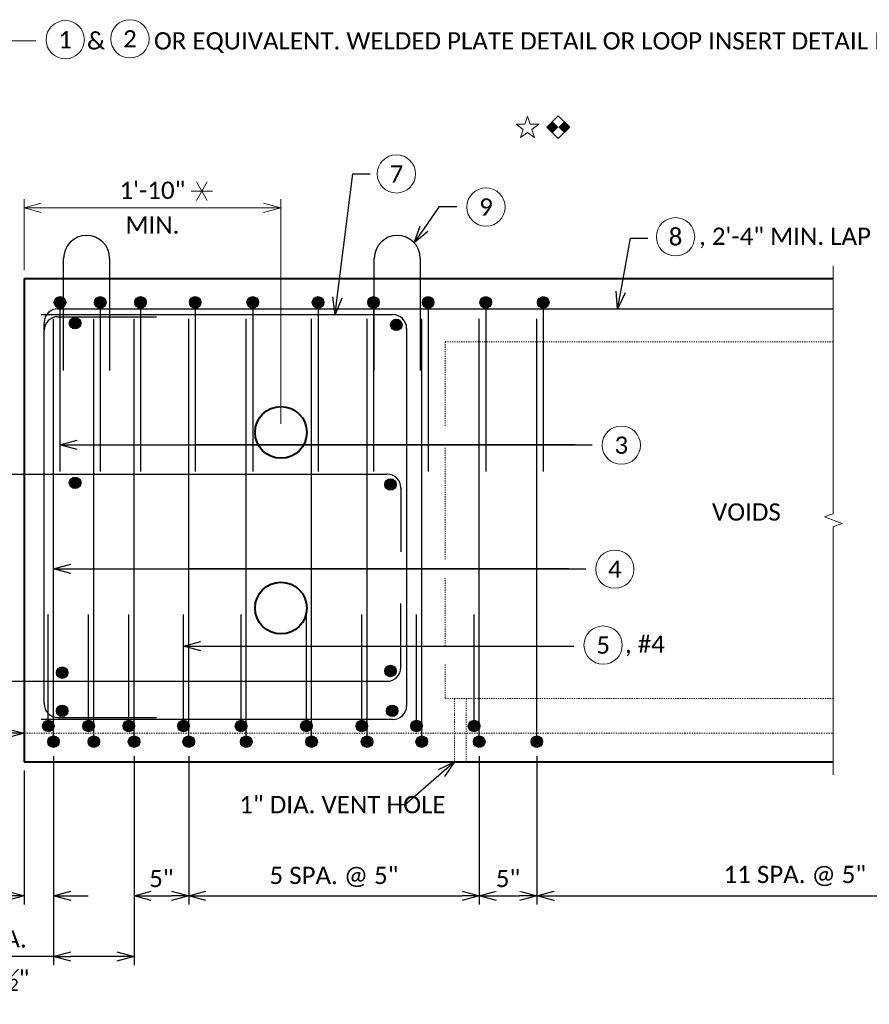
# Model space of a CAD drawing. Extents: x -159 to 1143, y -126 to 126.
# Tile 3 of 9: x -117 to -44, y -70 to 16. Entities that reach past the tile are written whole.
import ezdxf
from ezdxf import colors
from ezdxf.entities.mleader import LeaderData, LeaderLine
from ezdxf.enums import TextEntityAlignment as Align
from ezdxf.math import Vec2, Vec3

# ---------------------------------------------------------------- set-up
doc = ezdxf.new("R2010")
doc.units = 0
doc.header["$MEASUREMENT"] = 0
doc.linetypes.add('Wisdot2', pattern=[0.125, 0.0625, -0.0625])
doc.linetypes.add('Wisdot4', pattern=[0.28125, 0.125, -0.0625, 0.03125, -0.0625])
for name, color, linetype, lineweight in [('B_ANNO_BREAK', 7, 'Continuous', 18), ('B_ANNO_DIM', 7, 'Continuous', 18), ('B_ANNO_SYMB', 7, 'Continuous', 18), ('B_ANNO_TEXT', 7, 'Continuous', 18), ('B_CNTR', 1, 'Wisdot4', 18), ('B_DETAIL', 7, 'Continuous', 18), ('b_object line_Box Girder', 7, 'Continuous', 40), ('B_REBAR', 5, 'Continuous', 25), ('b_rebar_A1 abutment', 4, 'Continuous', 25), ('b_rebar_end block', 2, 'Continuous', 25), ('b_rebar_longitudinal', 5, 'Continuous', 25), ('b_rebar_shear connector_transverse_option1', 4, 'Continuous', 25), ('b_rebar_shear stirrup_bottom', 3, 'Continuous', 25), ('b_rebar_shear stirrup_end block', 6, 'Continuous', 25), ('b_rebar_shear stirrup_top', 5, 'Continuous', 25)]:
    doc.layers.add(name, color=color, linetype=linetype, lineweight=lineweight)
doc.styles.add('Annotative', font='calibri.ttf', dxfattribs={"height": 0.0625})
doc.styles.get("Standard").update_dxf_attribs({"font": 'calibri.ttf'})
doc.dimstyles.new('Annotative', dxfattribs={"dimtxt": 0.0625, "dimasz": 0.0625, "dimexe": 0.03125, "dimexo": 0.03125, "dimgap": 0.03125, "dimtad": 1, "dimdec": 3, "dimzin": 3, "dimdsep": 46, "dimlunit": 4, "dimtxsty": 'Standard', "dimblk": 'OPEN30', "dimcen": 0.03125, "dimaunit": 1, "dimadec": 4, "dimazin": 3, "dimtfac": 0.75, "dimtdec": 3, "dimtofl": 0, "dimtmove": 0, "dimatfit": 3, "dimldrblk": 'OPEN30', "dimfxl": 1, "dimtfill": 1, "dimfrac": 1, "dimtolj": 1, "dimtzin": 0, "dimarcsym": 0})

# ---------------------------------------------------------------- blocks, each defined once
blk = doc.blocks.new('_Open30')
at = {"color": 0, "linetype": 'ByBlock', "lineweight": -2}
for p, q in [((-1, 0.268), (0, 0)), ((0, 0), (-1, -0.268)), ((0, 0), (-1, 0))]:
    blk.add_line(p, q, dxfattribs=at)
blk = doc.blocks.new('*D213')
at = {"layer": 'B_ANNO_DIM', "color": 0, "lineweight": -2, "transparency": 16777216}
for p, q in [((-126.847, -41.874), (-126.847, -47.05)), ((-117.097, -42.526), (-117.097, -47.05)), ((-125.347, -46.3), (-118.597, -46.3))]:
    blk.add_line(p, q, dxfattribs=at)
at = {"layer": 'B_ANNO_DIM', "color": 0, "lineweight": -2, "transparency": 16777216, "xscale": 1.5, "yscale": 1.5, "zscale": 1.5, "rotation": 180}
blk.add_blockref('_Open30', (-126.847, -46.3), dxfattribs=at)
at = {"layer": 'B_ANNO_DIM', "color": 0, "lineweight": -2, "transparency": 16777216, "xscale": 1.5, "yscale": 1.5, "zscale": 1.5}
blk.add_blockref('_Open30', (-117.097, -46.3), dxfattribs=at)
at = {"layer": 'B_ANNO_DIM', "color": 0, "transparency": 16777216, "insert": (-121.972, -44.781), "char_height": 1.5, "attachment_point": 5, "bg_fill": 3, "box_fill_scale": 1.25, "bg_fill_color": 256, "bg_fill_true_color": 13158600, "bg_fill_transparency": 0}
blk.add_mtext('\\A1;9"', dxfattribs=at)
blk = doc.blocks.new('*U171')
at = {"color": 0, "lineweight": -2, "transparency": 33554687}
for p, q in [((-1.731, -0.79), (-1.262, 0.022)), ((-1.262, -0.79), (-1.731, 0.022)), ((-1.965, -0.384), (-1.028, -0.384))]:
    blk.add_line(p, q, dxfattribs=at)
blk = doc.blocks.new('*D210')
at = {"layer": 'B_ANNO_DIM', "color": 0, "lineweight": -2, "transparency": 16777216}
for p, q in [((-114.534, -48.276), (-114.534, -61.187)), ((-117.097, -49.526), (-117.097, -61.187)), ((-118.597, -60.437), (-123.444, -60.437)), ((-113.034, -60.437), (-111.534, -60.437))]:
    blk.add_line(p, q, dxfattribs=at)
at = {"layer": 'B_ANNO_DIM', "color": 0, "lineweight": -2, "transparency": 16777216, "xscale": 1.5, "yscale": 1.5, "zscale": 1.5}
blk.add_blockref('_Open30', (-117.097, -60.437), dxfattribs=at)
at = {"layer": 'B_ANNO_DIM', "color": 0, "lineweight": -2, "transparency": 16777216, "xscale": 1.5, "yscale": 1.5, "zscale": 1.5, "rotation": 180}
blk.add_blockref('_Open30', (-114.534, -60.437), dxfattribs=at)
at = {"layer": 'B_ANNO_DIM', "color": 0, "transparency": 16777216, "insert": (-121.77, -58.919), "char_height": 1.5, "attachment_point": 5, "bg_fill": 3, "box_fill_scale": 1.25, "bg_fill_color": 256, "bg_fill_true_color": 13158600, "bg_fill_transparency": 0}
blk.add_mtext('\\A1;3"', dxfattribs=at)
blk = doc.blocks.new('*D209')
at = {"layer": 'B_ANNO_DIM', "color": 0, "lineweight": -2, "transparency": 16777216}
for p, q in [((-114.534, -48.276), (-114.534, -66.443)), ((-107.534, -48.276), (-107.534, -66.443)), ((-114.534, -65.693), (-123.621, -65.693)), ((-109.034, -65.693), (-113.034, -65.693))]:
    blk.add_line(p, q, dxfattribs=at)
at = {"layer": 'B_ANNO_DIM', "color": 0, "lineweight": -2, "transparency": 16777216, "xscale": 1.5, "yscale": 1.5, "zscale": 1.5, "rotation": 180}
blk.add_blockref('_Open30', (-114.534, -65.693), dxfattribs=at)
at = {"layer": 'B_ANNO_DIM', "color": 0, "lineweight": -2, "transparency": 16777216, "xscale": 1.5, "yscale": 1.5, "zscale": 1.5}
blk.add_blockref('_Open30', (-107.534, -65.693), dxfattribs=at)
at = {"layer": 'B_ANNO_DIM', "color": 0, "transparency": 16777216, "insert": (-119.828, -67.639), "char_height": 1.5, "attachment_point": 5, "bg_fill": 3, "box_fill_scale": 1.25, "bg_fill_color": 256, "bg_fill_true_color": 13158600, "bg_fill_transparency": 0}
blk.add_mtext('\\A1;@ 3{\\H0.7x;\\S1#2;}"', dxfattribs=at)
at = {"layer": 'B_ANNO_DIM', "color": 0, "transparency": 16777216, "insert": (-119.828, -64.174), "char_height": 1.5, "attachment_point": 5, "bg_fill": 3, "box_fill_scale": 1.25, "bg_fill_color": 256, "bg_fill_true_color": 13158600, "bg_fill_transparency": 0}
blk.add_mtext('\\A1;2 SPA.', dxfattribs=at)
blk = doc.blocks.new('*D208')
at = {"layer": 'B_ANNO_DIM', "color": 0, "lineweight": -2, "transparency": 16777216}
for p, q in [((-107.534, -48.276), (-107.534, -61.187)), ((-102.784, -48.276), (-102.784, -61.187)), ((-106.034, -60.437), (-104.284, -60.437))]:
    blk.add_line(p, q, dxfattribs=at)
at = {"layer": 'B_ANNO_DIM', "color": 0, "lineweight": -2, "transparency": 16777216, "xscale": 1.5, "yscale": 1.5, "zscale": 1.5, "rotation": 180}
blk.add_blockref('_Open30', (-107.534, -60.437), dxfattribs=at)
at = {"layer": 'B_ANNO_DIM', "color": 0, "lineweight": -2, "transparency": 16777216, "xscale": 1.5, "yscale": 1.5, "zscale": 1.5}
blk.add_blockref('_Open30', (-102.784, -60.437), dxfattribs=at)
at = {"layer": 'B_ANNO_DIM', "color": 0, "transparency": 16777216, "insert": (-105.159, -58.926), "char_height": 1.5, "attachment_point": 5}
blk.add_mtext('\\A1;5"', dxfattribs=at)
blk = doc.blocks.new('*D207')
at = {"layer": 'B_ANNO_DIM', "color": 0, "lineweight": -2, "transparency": 16777216}
for p, q in [((-102.784, -48.276), (-102.784, -61.187)), ((-77.534, -48.276), (-77.534, -61.187)), ((-101.284, -60.437), (-79.034, -60.437))]:
    blk.add_line(p, q, dxfattribs=at)
at = {"layer": 'B_ANNO_DIM', "color": 0, "lineweight": -2, "transparency": 16777216, "xscale": 1.5, "yscale": 1.5, "zscale": 1.5, "rotation": 180}
blk.add_blockref('_Open30', (-102.784, -60.437), dxfattribs=at)
at = {"layer": 'B_ANNO_DIM', "color": 0, "lineweight": -2, "transparency": 16777216, "xscale": 1.5, "yscale": 1.5, "zscale": 1.5}
blk.add_blockref('_Open30', (-77.534, -60.437), dxfattribs=at)
at = {"layer": 'B_ANNO_DIM', "color": 0, "transparency": 16777216, "insert": (-90.159, -58.782), "char_height": 1.5, "attachment_point": 5, "bg_fill": 3, "box_fill_scale": 1.25, "bg_fill_color": 256, "bg_fill_true_color": 13158600, "bg_fill_transparency": 0}
blk.add_mtext('\\A1;5 SPA. @ 5"', dxfattribs=at)
blk = doc.blocks.new('*D206')
at = {"layer": 'B_ANNO_DIM', "color": 0, "lineweight": -2, "transparency": 16777216}
for p, q in [((-77.534, -48.276), (-77.534, -61.187)), ((-72.534, -48.276), (-72.534, -61.187)), ((-76.034, -60.437), (-74.034, -60.437))]:
    blk.add_line(p, q, dxfattribs=at)
at = {"layer": 'B_ANNO_DIM', "color": 0, "lineweight": -2, "transparency": 16777216, "xscale": 1.5, "yscale": 1.5, "zscale": 1.5, "rotation": 180}
blk.add_blockref('_Open30', (-77.534, -60.437), dxfattribs=at)
at = {"layer": 'B_ANNO_DIM', "color": 0, "lineweight": -2, "transparency": 16777216, "xscale": 1.5, "yscale": 1.5, "zscale": 1.5}
blk.add_blockref('_Open30', (-72.534, -60.437), dxfattribs=at)
at = {"layer": 'B_ANNO_DIM', "color": 0, "transparency": 16777216, "insert": (-75.034, -58.926), "char_height": 1.5, "attachment_point": 5, "bg_fill": 3, "box_fill_scale": 1.25, "bg_fill_color": 256, "bg_fill_true_color": 13158600, "bg_fill_transparency": 0}
blk.add_mtext('\\A1;5"', dxfattribs=at)
blk = doc.blocks.new('*D205')
at = {"layer": 'B_ANNO_DIM', "color": 0, "lineweight": -2, "transparency": 16777216}
for p, q in [((-72.534, -48.276), (-72.534, -61.187)), ((-26.829, -48.276), (-26.829, -61.187)), ((-71.034, -60.437), (-28.329, -60.437))]:
    blk.add_line(p, q, dxfattribs=at)
at = {"layer": 'B_ANNO_DIM', "color": 0, "lineweight": -2, "transparency": 16777216, "xscale": 1.5, "yscale": 1.5, "zscale": 1.5, "rotation": 180}
blk.add_blockref('_Open30', (-72.534, -60.437), dxfattribs=at)
at = {"layer": 'B_ANNO_DIM', "color": 0, "lineweight": -2, "transparency": 16777216, "xscale": 1.5, "yscale": 1.5, "zscale": 1.5}
blk.add_blockref('_Open30', (-26.829, -60.437), dxfattribs=at)
blk = doc.blocks.new('*U178')
at = {"layer": 'B_ANNO_SYMB', "transparency": 33554687}
blk.add_circle((0, 0), 0.832, dxfattribs=at)
at = {"layer": 'B_ANNO_SYMB', "transparency": 33554687, "style": 'Annotative'}
blk.add_attdef('#', text='', height=0.75, dxfattribs=at).set_placement((0, 0), align=Align.MIDDLE_CENTER)
blk = doc.blocks.new('*U175')
at = {"layer": 'B_ANNO_SYMB', "transparency": 33554687}
blk.add_circle((0, 0), 0.832, dxfattribs=at)
at = {"layer": 'B_ANNO_SYMB', "transparency": 33554687, "style": 'Annotative'}
blk.add_attdef('#', text='', height=0.75, dxfattribs=at).set_placement((0, 0), align=Align.MIDDLE_CENTER)
blk = doc.blocks.new('*U181')
at = {"layer": 'B_ANNO_SYMB', "transparency": 33554687}
blk.add_circle((0, 0), 0.832, dxfattribs=at)
at = {"layer": 'B_ANNO_SYMB', "transparency": 33554687, "style": 'Annotative'}
blk.add_attdef('#', text='', height=0.75, dxfattribs=at).set_placement((0, 0), align=Align.MIDDLE_CENTER)
blk = doc.blocks.new('*U184')
at = {"layer": 'B_ANNO_SYMB', "transparency": 33554687}
blk.add_circle((0, 0), 0.832, dxfattribs=at)
at = {"layer": 'B_ANNO_SYMB', "transparency": 33554687, "style": 'Annotative'}
blk.add_attdef('#', text='', height=0.75, dxfattribs=at).set_placement((0, 0), align=Align.MIDDLE_CENTER)
blk = doc.blocks.new('*U183')
at = {"layer": 'B_ANNO_SYMB', "transparency": 33554687}
blk.add_circle((0, 0), 0.832, dxfattribs=at)
at = {"layer": 'B_ANNO_SYMB', "transparency": 33554687, "style": 'Annotative'}
blk.add_attdef('#', text='', height=0.75, dxfattribs=at).set_placement((0, 0), align=Align.MIDDLE_CENTER)
blk = doc.blocks.new('*U177')
at = {"layer": 'B_ANNO_SYMB', "transparency": 33554687}
blk.add_circle((0, 0), 0.832, dxfattribs=at)
at = {"layer": 'B_ANNO_SYMB', "transparency": 33554687, "style": 'Annotative'}
blk.add_attdef('#', text='', height=0.75, dxfattribs=at).set_placement((0, 0), align=Align.MIDDLE_CENTER)
blk = doc.blocks.new('*U186')
at = {"layer": 'B_ANNO_SYMB', "transparency": 33554687}
blk.add_circle((0, 0), 0.832, dxfattribs=at)
at = {"layer": 'B_ANNO_SYMB', "transparency": 33554687, "style": 'Annotative'}
blk.add_attdef('#', text='', height=0.75, dxfattribs=at).set_placement((0, 0), align=Align.MIDDLE_CENTER)
blk = doc.blocks.new('*U185')
at = {"layer": 'B_ANNO_SYMB', "transparency": 33554687}
blk.add_circle((0, 0), 0.832, dxfattribs=at)
at = {"layer": 'B_ANNO_SYMB', "transparency": 33554687, "style": 'Annotative'}
blk.add_attdef('#', text='', height=0.75, dxfattribs=at).set_placement((0, 0), align=Align.MIDDLE_CENTER)
blk = doc.blocks.new('*U174')
at = {"color": 0, "lineweight": -2, "transparency": 33554687}
blk.add_lwpolyline([(-1.818, -0.853), (-1.702, -0.495), (-2.006, -0.274), (-1.63, -0.274), (-1.513, 0.084), (-1.397, -0.274), (-1.021, -0.274), (-1.325, -0.495), (-1.209, -0.853), (-1.513, -0.632), (-1.818, -0.853)], close=True, dxfattribs=at)
blk = doc.blocks.new('*U212')
at = {"color": 0, "lineweight": -2, "transparency": 33554687, "flags": 128}
blk.add_lwpolyline([(-1.982, 0.084), (-1.045, 0.084), (-1.045, -0.853), (-1.982, -0.853), (-1.982, 0.084)], close=True, dxfattribs=at)
blk.add_lwpolyline([(-1.982, 0.084), (-1.045, 0.084), (-1.045, -0.853), (-1.982, -0.853), (-1.982, 0.084)], close=True, dxfattribs=at)
at = {"color": 0, "lineweight": -2, "transparency": 33554687}
blk.add_solid([(-1.513, -0.384), (-1.982, -0.384), (-1.513, 0.084), (-1.982, 0.084)], dxfattribs=at)
at = {"color": 0, "lineweight": -2, "transparency": 33554687, "extrusion": (0, 0, -1)}
blk.add_solid([(1.513, -0.384), (1.045, -0.384), (1.513, -0.853), (1.045, -0.853)], dxfattribs=at)
blk = doc.blocks.new('*D428')
at = {"layer": 'B_ANNO_DIM', "color": 0, "lineweight": -2, "transparency": 16777216}
for p, q in [((86.858, -47.912), (86.858, -60.823)), ((132.563, -47.912), (132.563, -60.823)), ((88.358, -60.073), (131.063, -60.073))]:
    blk.add_line(p, q, dxfattribs=at)
at = {"layer": 'B_ANNO_DIM', "color": 0, "lineweight": -2, "transparency": 16777216, "xscale": 1.5, "yscale": 1.5, "zscale": 1.5, "rotation": 180}
blk.add_blockref('_Open30', (86.858, -60.073), dxfattribs=at)
at = {"layer": 'B_ANNO_DIM', "color": 0, "lineweight": -2, "transparency": 16777216, "xscale": 1.5, "yscale": 1.5, "zscale": 1.5}
blk.add_blockref('_Open30', (132.563, -60.073), dxfattribs=at)
blk = doc.blocks.new('*D433')
at = {"layer": 'B_ANNO_DIM', "color": 0, "lineweight": -2, "transparency": 16777216}
for p, q in [((42.295, -5.661), (42.295, 0.496)), ((64.621, -19.025), (64.621, 0.496)), ((43.795, -0.254), (63.121, -0.254))]:
    blk.add_line(p, q, dxfattribs=at)
at = {"layer": 'B_ANNO_DIM', "color": 0, "lineweight": -2, "transparency": 16777216, "xscale": 1.5, "yscale": 1.5, "zscale": 1.5, "rotation": 180}
blk.add_blockref('_Open30', (42.295, -0.254), dxfattribs=at)
at = {"layer": 'B_ANNO_DIM', "color": 0, "lineweight": -2, "transparency": 16777216, "xscale": 1.5, "yscale": 1.5, "zscale": 1.5}
blk.add_blockref('_Open30', (64.621, -0.254), dxfattribs=at)
at = {"layer": 'B_ANNO_DIM', "color": 0, "transparency": 16777216, "char_height": 1.5, "attachment_point": 5, "bg_fill": 3, "box_fill_scale": 1.25, "bg_fill_color": 256, "bg_fill_true_color": 13158600, "bg_fill_transparency": 0}
for s, insert in [('\\A1;1\'-10"', (53.458, 1.265)), ('\\A1;MIN.', (53.458, -1.759))]:
    blk.add_mtext(s, dxfattribs=dict(at, insert=insert))
blk = doc.blocks.new('*U421')
at = {"layer": 'b_object line_Box Girder', "transparency": 33554687}
for centre in [(64.621, -19.7748), (64.621, -35.0479)]:
    blk.add_circle(centre, 2.25, dxfattribs=at)
at = {"layer": 'b_rebar_A1 abutment', "transparency": 33554687, "flags": 128}
for points in [[(33.7449, -23.4113), (73.845, -23.4113)], [(75.045, -24.6113), (75.045, -30.1613)]]:
    blk.add_lwpolyline(points, dxfattribs=at)
at = {"layer": 'b_rebar_A1 abutment', "transparency": 33554687}
blk.add_arc((73.845, -24.6113), 1.2, 0, 90, dxfattribs=at)
at = {"layer": 'B_ANNO_SYMB', "transparency": 33554687, "xscale": 2, "yscale": 2, "zscale": 2}
for name, p, values in [('*U186', (45.8761, 14.3616), {'#': '1'}), ('*U185', (51.5007, 14.4347), {'#': '2'}), ('*U177', (82.4391, -0.1868), {'#': '9'})]:
    blk.add_blockref(name, p, dxfattribs=at).add_auto_attribs(values)
blk.add_blockref('*U174', (89.0653, 7.5514), dxfattribs=at)
at = {"layer": 'B_ANNO_SYMB', "transparency": 33554687, "xscale": 1.5, "yscale": 1.5, "zscale": 1.5, "rotation": 45}
blk.add_blockref('*U212', (89.9198, 8.7638), dxfattribs=at)
at = {"layer": 'B_ANNO_TEXT', "transparency": 33554687, "insert": (103.0857, -57.4526), "char_height": 1.5, "width": 13.075595, "attachment_point": 1, "style": 'Annotative'}
blk.add_mtext('11 SPA. @ 5"', dxfattribs=at)
at = {"layer": 'B_ANNO_DIM', "transparency": 33554687}
dim = blk.add_linear_dim(base=(132.5631, -60.0726), p1=(86.8575, -47.1618), p2=(132.5631, -47.1618), text=' ', dimstyle='Annotative', override={"dimscale": 18, "dimsah": 1}, dxfattribs=at)
dim.commit()
dim.dimension.update_dxf_attribs({"geometry": '*D428', "text_midpoint": (109.7103, -60.0726)})
ml = blk.add_multileader_mtext('Standard', dxfattribs=at)
ml.set_content('       &        OR EQUIVALENT. WELDED PLATE DETAIL OR LOOP INSERT DETAIL MAY BE SUBSTITUTED PROVIDED THEIR PULLOUT CAPACITY IS APPROXIMATELY EQUAL TO THE YIELD STRENGTH OF THE #4 BARS. ', color=256)
ml.set_leader_properties()
ml.set_arrow_properties(name='OPEN30')
ml.build(insert=Vec2(0, 0))
ml.multileader.update_dxf_attribs({"dogleg_length": 0.0625, "arrow_head_size": 1.5, "scale": 24})
ctx = ml.context
ctx.base_point, ctx.scale, ctx.char_height, ctx.arrow_head_size, ctx.landing_gap_size, ctx.plane_origin = Vec3(43.3163, 14.2475), 24, 1.5, 1.5, 0.75, Vec3(40.1557, -41.4114)
notes = []
notes.append((ctx, [(0, (1, 1, 0), (41.8163, 14.2475), (1, 0), 1.5, [(2, [(40.1557, -41.4114), (40.1557, 14.2475), (40.1557, -23.4113), (40.1557, 14.2475), (41.8163, 14.2475)], 0, [])])]))
ctx.mtext.insert, ctx.mtext.width, ctx.mtext.flow_direction = Vec3(44.0663, 15.0084), 52.417906, 5
for ctx, leaders in notes:
    for number, flags, end, landing, length, lines in leaders:
        leader = LeaderData()
        leader.index, (leader.has_last_leader_line, leader.has_dogleg_vector, leader.attachment_direction) = number, flags
        leader.last_leader_point, leader.dogleg_vector, leader.dogleg_length = Vec3(end), Vec3(landing), length
        for number, points, colour, breaks in lines:
            line = LeaderLine()
            line.index, line.vertices, line.color, line.breaks = number, Vec3.list(points), colors.encode_raw_color(colour), breaks
            leader.lines.append(line)
        ctx.leaders.append(leader)
dim = blk.add_linear_dim(base=(64.621, -0.2536), p1=(42.2949, -6.4114), p2=(64.621, -19.7748), text='1\'-10"\\XMIN.', dimstyle='Annotative', override={"dimscale": 18, "dimsah": 1}, dxfattribs=at)
dim.commit()
dim.dimension.update_dxf_attribs({"geometry": '*D433', "text_midpoint": (53.458, -0.2536)})

msp = doc.modelspace()

# ---------------------------------------------------------------- hatches: boundary and pattern name
at = {"layer": 'B_REBAR', "linetype": 'Continuous', "transparency": 33554687}
h = msp.add_hatch(color=5, dxfattribs=at)
edge = h.paths.add_edge_path()
edge.add_arc((-112.6592, -10.6509), 0.5, 0, 360)
h = msp.add_hatch(color=5, dxfattribs=at)
edge = h.paths.add_edge_path()
edge.add_arc((-84.7431, -10.7973), 0.5, 0, 360)
h = msp.add_hatch(color=5, dxfattribs=at)
edge = h.paths.add_edge_path()
edge.add_arc((-112.6592, -24.5258), 0.5, 0, 360)
h = msp.add_hatch(color=5, dxfattribs=at)
edge = h.paths.add_edge_path()
edge.add_arc((-85.2431, -24.6723), 0.5, 0, 360)
h = msp.add_hatch(color=5, dxfattribs=at)
edge = h.paths.add_edge_path()
edge.add_arc((-113.7842, -41.0258), 0.5, 0, 360)
h = msp.add_hatch(color=5, dxfattribs=at)
edge = h.paths.add_edge_path()
edge.add_arc((-85.2431, -40.8794), 0.5, 0, 360)
h = msp.add_hatch(color=5, dxfattribs=at)
edge = h.paths.add_edge_path()
edge.add_arc((-113.7842, -44.3509), 0.5, 0, 360)
h = msp.add_hatch(color=5, dxfattribs=at)
edge = h.paths.add_edge_path()
edge.add_arc((-85.0967, -44.3509), 0.5, 0, 360)
at = {"layer": 'b_rebar_shear stirrup_bottom', "linetype": 'Continuous', "transparency": 33554687}
h = msp.add_hatch(color=3, dxfattribs=at)
edge = h.paths.add_edge_path()
edge.add_arc((-114.5342, -47.0259), 0.5004, 0, 360)
h = msp.add_hatch(color=3, dxfattribs=at)
edge = h.paths.add_edge_path()
edge.add_arc((-111.0342, -47.0259), 0.5004, 0, 360)
h = msp.add_hatch(color=3, dxfattribs=at)
edge = h.paths.add_edge_path()
edge.add_arc((-107.5342, -47.0259), 0.5004, 0, 360)
h = msp.add_hatch(color=3, dxfattribs=at)
edge = h.paths.add_edge_path()
edge.add_arc((-102.7842, -47.0259), 0.5004, 0, 360)
h = msp.add_hatch(color=3, dxfattribs=at)
edge = h.paths.add_edge_path()
edge.add_arc((-97.7842, -47.0259), 0.5004, 0, 360)
h = msp.add_hatch(color=3, dxfattribs=at)
edge = h.paths.add_edge_path()
edge.add_arc((-92.1053, -47.0259), 0.5004, 0, 360)
h = msp.add_hatch(color=3, dxfattribs=at)
edge = h.paths.add_edge_path()
edge.add_arc((-87.2842, -47.0259), 0.5004, 0, 360)
h = msp.add_hatch(color=3, dxfattribs=at)
edge = h.paths.add_edge_path()
edge.add_arc((-82.5342, -47.0259), 0.5004, 0, 360)
h = msp.add_hatch(color=3, dxfattribs=at)
edge = h.paths.add_edge_path()
edge.add_arc((-77.5341, -47.0259), 0.5004, 0, 360)
h = msp.add_hatch(color=3, dxfattribs=at)
edge = h.paths.add_edge_path()
edge.add_arc((-72.5341, -47.0259), 0.5004, 0, 360)
at = {"layer": 'b_rebar_shear stirrup_end block', "linetype": 'Continuous', "transparency": 33554687}
h = msp.add_hatch(color=6, dxfattribs=at)
edge = h.paths.add_edge_path()
edge.add_arc((-114.9847, -45.6634), 0.5004, 0, 360)
h = msp.add_hatch(color=6, dxfattribs=at)
edge = h.paths.add_edge_path()
edge.add_arc((-111.4847, -45.6634), 0.5004, 0, 360)
h = msp.add_hatch(color=6, dxfattribs=at)
edge = h.paths.add_edge_path()
edge.add_arc((-107.9847, -45.6634), 0.5004, 0, 360)
h = msp.add_hatch(color=30, dxfattribs=at)
edge = h.paths.add_edge_path()
edge.add_arc((-103.2347, -45.6634), 0.5004, 0, 360)
h = msp.add_hatch(color=30, dxfattribs=at)
edge = h.paths.add_edge_path()
edge.add_arc((-98.2347, -45.6634), 0.5004, 0, 360)
h = msp.add_hatch(color=30, dxfattribs=at)
edge = h.paths.add_edge_path()
edge.add_arc((-92.5557, -45.6634), 0.5004, 0, 360)
h = msp.add_hatch(color=30, dxfattribs=at)
edge = h.paths.add_edge_path()
edge.add_arc((-87.7346, -45.6634), 0.5004, 0, 360)
h = msp.add_hatch(color=30, dxfattribs=at)
edge = h.paths.add_edge_path()
edge.add_arc((-82.9846, -45.6634), 0.5004, 0, 360)
h = msp.add_hatch(color=30, dxfattribs=at)
edge = h.paths.add_edge_path()
edge.add_arc((-77.9846, -45.6634), 0.5004, 0, 360)
at = {"layer": 'b_rebar_shear stirrup_top', "linetype": 'Continuous', "transparency": 33554687}
h = msp.add_hatch(color=5, dxfattribs=at)
edge = h.paths.add_edge_path()
edge.add_arc((-113.9717, -8.8384), 0.5004, 0, 360)
h = msp.add_hatch(color=5, dxfattribs=at)
edge = h.paths.add_edge_path()
edge.add_arc((-110.4717, -8.8384), 0.5004, 0, 360)
h = msp.add_hatch(color=5, dxfattribs=at)
edge = h.paths.add_edge_path()
edge.add_arc((-106.9717, -8.8384), 0.5004, 0, 360)
h = msp.add_hatch(color=5, dxfattribs=at)
edge = h.paths.add_edge_path()
edge.add_arc((-102.2217, -8.8384), 0.5004, 0, 360)
h = msp.add_hatch(color=5, dxfattribs=at)
edge = h.paths.add_edge_path()
edge.add_arc((-97.2217, -8.8384), 0.5004, 0, 360)
h = msp.add_hatch(color=5, dxfattribs=at)
edge = h.paths.add_edge_path()
edge.add_arc((-91.5428, -8.8384), 0.5004, 0, 360)
h = msp.add_hatch(color=5, dxfattribs=at)
edge = h.paths.add_edge_path()
edge.add_arc((-86.7217, -8.8384), 0.5004, 0, 360)
h = msp.add_hatch(color=5, dxfattribs=at)
edge = h.paths.add_edge_path()
edge.add_arc((-81.9717, -8.8384), 0.5004, 0, 360)
h = msp.add_hatch(color=5, dxfattribs=at)
edge = h.paths.add_edge_path()
edge.add_arc((-76.9716, -8.8384), 0.5004, 0, 360)
h = msp.add_hatch(color=5, dxfattribs=at)
edge = h.paths.add_edge_path()
edge.add_arc((-71.9716, -8.8384), 0.5004, 0, 360)

# ---------------------------------------------------------------- linework, layer by layer
at = {"layer": 'B_ANNO_BREAK', "linetype": 'Continuous', "transparency": 33554687, "flags": 128}
msp.add_lwpolyline([(-46.7665, -5.6509), (-46.7665, -27.2134), (-47.5392, -27.4946), (-45.9937, -28.0571), (-46.7665, -28.3384), (-46.7665, -49.9009)], dxfattribs=at)
at = {"layer": 'B_CNTR', "transparency": 33554687}
msp.add_line((-117.0967, -46.2759), (-46.7665, -46.2759), dxfattribs=at)
at = {"layer": 'B_DETAIL', "linetype": 'Wisdot2', "transparency": 33554687}
for p, q in [((-80.4965, -12.2759), (-46.7665, -12.2759)), ((-80.4965, -12.2759), (-80.4965, -19.6955)), ((-80.4965, -21.4964), (-80.4965, -31.2263)), ((-80.4965, -32.8002), (-80.4965, -38.7983)), ((-80.4965, -40.3117), (-80.4965, -43.2759)), ((-80.4965, -43.2759), (-46.7665, -43.2759)), ((-79.6802, -43.2759), (-79.6802, -48.7759)), ((-78.6802, -43.2759), (-78.6802, -48.7759))]:
    msp.add_line(p, q, dxfattribs=at)
at = {"layer": 'b_object line_Box Girder', "transparency": 33554687}
for p, q in [((-117.0967, -6.7759), (-46.7665, -6.7759)), ((-117.0967, -6.7759), (-117.0967, -48.7759)), ((-117.0967, -48.7759), (-46.7665, -48.7759))]:
    msp.add_line(p, q, dxfattribs=at)
at = {"layer": 'B_REBAR', "transparency": 33554687}
for centre in [(-112.6592, -10.6509), (-84.7431, -10.7973), (-112.6592, -24.5258), (-85.2431, -24.6723), (-113.7842, -41.0258), (-85.2431, -40.8794), (-113.7842, -44.3509), (-85.0967, -44.3509)]:
    msp.add_circle(centre, 0.5, dxfattribs=at)
at = {"layer": 'b_rebar_A1 abutment', "transparency": 33554687, "flags": 128}
for points in [[(-84.3467, -40.5758), (-84.3467, -35.0258)], [(-125.6467, -41.7758), (-85.5467, -41.7758)]]:
    msp.add_lwpolyline(points, dxfattribs=at)
at = {"layer": 'b_rebar_A1 abutment', "transparency": 33554687}
msp.add_arc((-85.5467, -40.5758), 1.2, 270, 0, dxfattribs=at)
at = {"layer": 'b_rebar_end block', "transparency": 33554687}
for p, q in [((-114.1467, -10.0809), (-105.5967, -10.0809)), ((-114.1467, -44.9209), (-105.5967, -44.9209))]:
    msp.add_line(p, q, dxfattribs=at)
at = {"layer": 'b_rebar_end block', "transparency": 33554687, "flags": 128}
for points in [[(-115.5967, -9.9009), (-85.0467, -9.9009)], [(-83.8467, -11.1009), (-83.8467, -43.9008)], [(-115.3467, -43.7208), (-115.3467, -11.2809)], [(-85.0467, -45.1009), (-115.5967, -45.1009)]]:
    msp.add_lwpolyline(points, dxfattribs=at)
at = {"layer": 'b_rebar_end block', "transparency": 33554687}
for centre, start, end in [((-114.1467, -11.2809), 90, 180), ((-85.0467, -11.1009), 0, 90), ((-114.1467, -43.7208), 180, 270), ((-85.0467, -43.9008), 270, 0)]:
    msp.add_arc(centre, 1.2, start, end, dxfattribs=at)
at = {"layer": 'b_rebar_longitudinal', "transparency": 33554687, "flags": 128}
for points in [[(-114.1467, -9.4009), (-46.7665, -9.4009)], [(-115.3467, -19.1509), (-115.3467, -10.6009)]]:
    msp.add_lwpolyline(points, dxfattribs=at)
at = {"layer": 'b_rebar_longitudinal', "transparency": 33554687}
msp.add_arc((-114.1467, -10.6009), 1.2, 90, 180, dxfattribs=at)
at = {"layer": 'b_rebar_shear connector_transverse_option1', "transparency": 33554687, "flags": 128}
for points in [[(-113.6592, -14.7711), (-113.6592, -5.0211)], [(-109.6592, -5.0211), (-109.6592, -14.7711)], [(-86.6592, -14.7711), (-86.6592, -5.0211)], [(-82.6592, -5.0211), (-82.6592, -14.7711)]]:
    msp.add_lwpolyline(points, dxfattribs=at)
at = {"layer": 'b_rebar_shear connector_transverse_option1', "transparency": 33554687}
for centre in [(-111.6592, -5.0211), (-84.6592, -5.0211)]:
    msp.add_arc(centre, 2, 0, 180, dxfattribs=at)
at = {"layer": 'b_rebar_shear stirrup_bottom', "transparency": 33554687}
for p, q in [((-114.5342, -47.0259), (-114.5342, -10.2758)), ((-111.0342, -47.0259), (-111.0342, -10.2758)), ((-107.5342, -47.0259), (-107.5342, -10.2758)), ((-102.7842, -47.0259), (-102.7842, -10.2758)), ((-97.7842, -47.0259), (-97.7842, -10.2758)), ((-92.1053, -47.0259), (-92.1053, -10.2758)), ((-87.2842, -47.0259), (-87.2842, -10.2758)), ((-82.5342, -47.0259), (-82.5342, -10.2758)), ((-77.5341, -47.0259), (-77.5341, -10.2758)), ((-72.5341, -47.0259), (-72.5341, -10.2758))]:
    msp.add_line(p, q, dxfattribs=at)
for centre in [(-114.5342, -47.0259), (-111.0342, -47.0259), (-107.5342, -47.0259), (-102.7842, -47.0259), (-97.7842, -47.0259), (-92.1053, -47.0259), (-87.2842, -47.0259), (-82.5342, -47.0259), (-77.5341, -47.0259), (-72.5341, -47.0259)]:
    msp.add_circle(centre, 0.5004, dxfattribs=at)
at = {"layer": 'b_rebar_shear stirrup_end block', "transparency": 33554687}
for p, q in [((-114.9847, -45.6634), (-114.9847, -35.9758)), ((-111.4847, -45.6634), (-111.4847, -35.9758)), ((-107.9847, -45.6634), (-107.9847, -35.9758))]:
    msp.add_line(p, q, dxfattribs=at)
at = {"layer": 'b_rebar_shear stirrup_end block', "color": 30, "transparency": 33554687}
for p, q in [((-103.2347, -45.6634), (-103.2347, -35.9758)), ((-102.7842, -45.6634), (-102.7842, -35.9758)), ((-98.2347, -45.6634), (-98.2347, -35.9758)), ((-92.5557, -45.6634), (-92.5557, -35.9758)), ((-87.7346, -45.6634), (-87.7346, -35.9758)), ((-82.9846, -45.6634), (-82.9846, -35.9758)), ((-77.9846, -45.6634), (-77.9846, -35.9758))]:
    msp.add_line(p, q, dxfattribs=at)
at = {"layer": 'b_rebar_shear stirrup_end block', "transparency": 33554687}
for centre in [(-114.9847, -45.6634), (-111.4847, -45.6634), (-107.9847, -45.6634)]:
    msp.add_circle(centre, 0.5004, dxfattribs=at)
at = {"layer": 'b_rebar_shear stirrup_end block', "color": 30, "transparency": 33554687}
for centre in [(-103.2347, -45.6634), (-98.2347, -45.6634), (-92.5557, -45.6634), (-87.7346, -45.6634), (-82.9846, -45.6634), (-77.9846, -45.6634)]:
    msp.add_circle(centre, 0.5004, dxfattribs=at)
at = {"layer": 'b_rebar_shear stirrup_top', "transparency": 33554687}
for p, q in [((-113.9717, -8.8384), (-113.9717, -23.5259)), ((-110.4717, -8.8384), (-110.4717, -23.5259)), ((-106.9717, -8.8384), (-106.9717, -23.5259)), ((-102.2217, -8.8384), (-102.2217, -23.5259)), ((-97.2217, -8.8384), (-97.2217, -23.5259)), ((-91.5428, -8.8384), (-91.5428, -23.5259)), ((-86.7217, -8.8384), (-86.7217, -23.5259)), ((-81.9717, -8.8384), (-81.9717, -23.5259)), ((-76.9716, -8.8384), (-76.9716, -23.5259)), ((-71.9716, -8.8384), (-71.9716, -23.5259))]:
    msp.add_line(p, q, dxfattribs=at)
for centre in [(-113.9717, -8.8384), (-110.4717, -8.8384), (-106.9717, -8.8384), (-102.2217, -8.8384), (-97.2217, -8.8384), (-91.5428, -8.8384), (-86.7217, -8.8384), (-81.9717, -8.8384), (-76.9716, -8.8384), (-71.9716, -8.8384)]:
    msp.add_circle(centre, 0.5004, dxfattribs=at)

# ---------------------------------------------------------------- block references
at = {"layer": 'B_ANNO_SYMB', "transparency": 33554687, "xscale": 2, "yscale": 2, "zscale": 2}
for name, p, values in [('*U178', (-84.7334, 2.3294), {'#': '7'}), ('*U175', (-60.4787, -3.1382), {'#': '8'}), ('*U183', (-65.1913, -21.2491), {'#': '3'}), ('*U184', (-65.7538, -32.0291), {'#': '4'}), ('*U181', (-66.7691, -38.6311), {'#': '5'})]:
    msp.add_blockref(name, p, dxfattribs=at).add_auto_attribs(values)
msp.add_blockref('*U171', (-98.65, 1.601), dxfattribs=at)

# ---------------------------------------------------------------- texts
at = {"layer": 'B_ANNO_TEXT', "transparency": 33554687, "insert": (-57.3082, -26.3104), "char_height": 1.5, "width": 5.278861, "attachment_point": 1, "style": 'Annotative'}
msp.add_mtext('VOIDS', dxfattribs=at)

# ---------------------------------------------------------------- leaders
at = {"layer": 'B_ANNO_DIM'}
ml = msp.add_multileader_mtext('Standard', dxfattribs=at)
ml.set_content('', color=256)
ml.set_leader_properties()
ml.set_arrow_properties(name='OPEN30')
ml.build(insert=Vec2(0, 0))
ml.multileader.update_dxf_attribs({"dogleg_length": 0.0625, "arrow_head_size": 1.5, "scale": 24})
ctx = ml.context
ctx.base_point, ctx.scale, ctx.char_height, ctx.arrow_head_size, ctx.landing_gap_size, ctx.plane_origin = Vec3(-87.0148, 2.3451), 24, 1.5, 1.5, 0.75, Vec3(-90.7948, -9.9009)
notes = []
notes.append((ctx, [(0, (1, 1, 0), (-88.5148, 2.3451), (1, 0), 1.5, [(0, [(-90.0595, -9.9009)], 0, [])])]))
ctx.mtext.insert, ctx.mtext.flow_direction = Vec3(-86.2648, 3.0951), 5
at = {"layer": 'B_ANNO_DIM', "transparency": 33554687}
ml = msp.add_multileader_mtext('Standard', dxfattribs=at)
ml.set_content('', color=256)
ml.set_leader_properties()
ml.set_arrow_properties(name='OPEN30')
ml.build(insert=Vec2(0, 0))
ml.multileader.update_dxf_attribs({"dogleg_length": 0.0625, "arrow_head_size": 1.5, "scale": 24})
ctx = ml.context
ctx.base_point, ctx.scale, ctx.char_height, ctx.arrow_head_size, ctx.landing_gap_size, ctx.plane_origin = Vec3(-79.4762, -0.507), 24, 1.5, 1.5, 0.75, Vec3(-82.5588, -5.3904)
notes.append((ctx, [(0, (1, 1, 0), (-80.9762, -0.507), (1, 0), 1.5, [(0, [(-83.1864, -3.6679), (-80.9762, -0.507)], 0, [])])]))
ctx.mtext.insert, ctx.mtext.flow_direction = Vec3(-78.7262, 0.243), 5
at = {"layer": 'B_ANNO_DIM'}
ml = msp.add_multileader_mtext('Standard', dxfattribs=at)
ml.set_content('       , 2\'-4" MIN. LAP', color=256)
ml.set_leader_properties()
ml.set_arrow_properties(name='OPEN30')
ml.build(insert=Vec2(0, 0))
ml.multileader.update_dxf_attribs({"dogleg_length": 0.0625, "arrow_head_size": 1.5, "scale": 24})
ctx = ml.context
ctx.base_point, ctx.scale, ctx.char_height, ctx.arrow_head_size, ctx.landing_gap_size, ctx.plane_origin = Vec3(-62.8807, -3.2588), 24, 1.5, 1.5, 0.75, Vec3(-66.3779, -9.4009)
notes.append((ctx, [(0, (1, 1, 0), (-64.3807, -3.2588), (1, 0), 1.5, [(0, [(-65.5152, -9.4009)], 0, [])])]))
ctx.mtext.insert, ctx.mtext.flow_direction = Vec3(-62.1307, -2.3415), 5
at = {"layer": 'B_ANNO_DIM', "transparency": 33554687}
ml = msp.add_multileader_mtext('Standard', dxfattribs=at)
ml.set_content('', color=256)
ml.set_leader_properties()
ml.set_arrow_properties(name='OPEN30')
ml.build(insert=Vec2(0, 0))
ml.multileader.update_dxf_attribs({"dogleg_length": 0.0625, "arrow_head_size": 1.5, "scale": 24})
ctx = ml.context
ctx.base_point, ctx.scale, ctx.char_height, ctx.arrow_head_size, ctx.landing_gap_size, ctx.plane_origin = Vec3(-67.7147, -21.2268), 24, 1.5, 1.5, 0.75, Vec3(-113.9717, -21.2268)
notes.append((ctx, [(0, (1, 1, 0), (-69.2147, -21.2268), (1, 0), 1.5, [(9, [(-113.9717, -21.2268), (-110.4717, -21.2268), (-106.9717, -21.2268), (-69.2147, -21.2268), (-102.2217, -21.2268), (-97.2217, -21.2268), (-91.5428, -21.2268), (-86.7217, -21.2268), (-81.9717, -21.2268), (-76.9716, -21.2268), (-71.9716, -21.2268)], 0, [])])]))
ctx.mtext.insert, ctx.mtext.flow_direction = Vec3(-66.9647, -20.4768), 5
ml = msp.add_multileader_mtext('Standard', dxfattribs=at)
ml.set_content('', color=256)
ml.set_leader_properties()
ml.set_arrow_properties(name='OPEN30')
ml.build(insert=Vec2(0, 0))
ml.multileader.update_dxf_attribs({"dogleg_length": 0.0625, "arrow_head_size": 1.5, "scale": 24})
ctx = ml.context
ctx.base_point, ctx.scale, ctx.char_height, ctx.arrow_head_size, ctx.landing_gap_size, ctx.plane_origin = Vec3(-68.2772, -32.0068), 24, 1.5, 1.5, 0.75, Vec3(-114.5342, -32.0068)
notes.append((ctx, [(0, (1, 1, 0), (-69.7772, -32.0068), (1, 0), 1.5, [(9, [(-114.5342, -32.0068), (-111.0342, -32.0068), (-107.5342, -32.0068), (-69.7772, -32.0068), (-102.7842, -32.0068), (-97.7842, -32.0068), (-92.1053, -32.0068), (-87.2842, -32.0068), (-82.5342, -32.0068), (-77.5341, -32.0068), (-72.5341, -32.0068)], 0, [])])]))
ctx.mtext.insert, ctx.mtext.flow_direction = Vec3(-67.5272, -31.2568), 5
ml = msp.add_multileader_mtext('Standard', dxfattribs=at)
ml.set_content('       , #4', color=256)
ml.set_leader_properties()
ml.set_arrow_properties(name='OPEN30')
ml.build(insert=Vec2(0, 0))
ml.multileader.update_dxf_attribs({"dogleg_length": 0.0625, "arrow_head_size": 1.5, "scale": 24})
ctx = ml.context
ctx.base_point, ctx.scale, ctx.char_height, ctx.arrow_head_size, ctx.landing_gap_size, ctx.plane_origin = Vec3(-69.3198, -38.7157), 24, 1.5, 1.5, 0.75, Vec3(-102.9847, -38.7157)
notes.append((ctx, [(0, (1, 1, 0), (-70.8198, -38.7157), (1, 0), 1.5, [(5, [(-103.2347, -38.7157), (-98.2347, -38.7157), (-92.5557, -38.7157), (-87.7346, -38.7157), (-82.9846, -38.7157), (-77.9846, -38.7157)], 0, [])])]))
ctx.mtext.insert, ctx.mtext.flow_direction = Vec3(-68.5698, -37.7984), 5
at = {"layer": 'B_ANNO_DIM'}
ml = msp.add_multileader_mtext('Standard', dxfattribs=at)
ml.set_content('1" DIA. VENT HOLE', color=256)
ml.set_leader_properties()
ml.set_arrow_properties(name='OPEN30')
ml.build(insert=Vec2(0, 0))
ml.multileader.update_dxf_attribs({"dogleg_length": 0.0625, "arrow_head_size": 1.5, "scale": 24})
ctx = ml.context
ctx.base_point, ctx.scale, ctx.char_height, ctx.arrow_head_size, ctx.landing_gap_size, ctx.plane_origin = Vec3(-99.142, -52.5073), 24, 1.5, 1.5, 0.75, Vec3(-79.6012, -48.7759)
notes.append((ctx, [(0, (1, 1, 0), (-83.962, -52.5073), (-1, 0), 1.5, [(0, [(-79.6802, -48.7759)], 0, [])])]))
ctx.mtext.insert, ctx.mtext.width, ctx.mtext.flow_direction = Vec3(-98.392, -51.7464), 12.368115, 5
for ctx, leaders in notes:
    for number, flags, end, landing, length, lines in leaders:
        leader = LeaderData()
        leader.index, (leader.has_last_leader_line, leader.has_dogleg_vector, leader.attachment_direction) = number, flags
        leader.last_leader_point, leader.dogleg_vector, leader.dogleg_length = Vec3(end), Vec3(landing), length
        for number, points, colour, breaks in lines:
            line = LeaderLine()
            line.index, line.vertices, line.color, line.breaks = number, Vec3.list(points), colors.encode_raw_color(colour), breaks
            leader.lines.append(line)
        ctx.leaders.append(leader)

# ---------------------------------------------------------------- next in the draw order: dimensions: what is measured, and where the dimension line sits
for base, p1, p2, text, picture, middle in [((-117.0967, -46.2996), (-126.8467, -41.1244), (-117.0967, -41.7758), '9"', '*D213', (-121.9717, -44.7811)), ((-117.0967, -60.4371), (-114.5342, -47.5263), (-117.0967, -48.7759), '3"', '*D210', (-121.7704, -58.9186))]:
    dim = msp.add_linear_dim(base=base, p1=p1, p2=p2, text=text, dimstyle='Annotative', override={"dimscale": 18, "dimsah": 1}, dxfattribs=at)
    dim.commit()
    dim.dimension.update_dxf_attribs({"geometry": picture, "text_midpoint": middle})

# ---------------------------------------------------------------- next in the draw order: dimensions: what is measured, and where the dimension line sits
dim = msp.add_linear_dim(base=(-107.5342, -65.6926), p1=(-114.5342, -47.5263), p2=(-107.5342, -47.5263), text='2 SPA.\\X@ 3{\\H0.7x;\\S1#2;}"', dimstyle='Annotative', override={"dimscale": 18, "dimsah": 1}, dxfattribs=at)
dim.commit()
dim.dimension.update_dxf_attribs({"geometry": '*D209', "text_midpoint": (-119.8276, -65.6926), "dimtype": 160})

# ---------------------------------------------------------------- next in the draw order: dimensions: what is measured, and where the dimension line sits
dim = msp.add_linear_dim(base=(-102.7842, -60.4371), p1=(-107.5342, -47.5263), p2=(-102.7842, -47.5263), text='5"', dimstyle='Annotative', override={"dimscale": 18, "dimsah": 1, "dimtfill": 0}, dxfattribs=at)
dim.commit()
dim.dimension.update_dxf_attribs({"geometry": '*D208', "text_midpoint": (-105.1592, -58.9261)})

# ---------------------------------------------------------------- next in the draw order: dimensions: what is measured, and where the dimension line sits
dim = msp.add_linear_dim(base=(-77.5341, -60.4371), p1=(-102.7842, -47.5263), p2=(-77.5341, -47.5263), text='5 SPA. @ 5"', dimstyle='Annotative', override={"dimscale": 18, "dimsah": 1}, dxfattribs=at)
dim.commit()
dim.dimension.update_dxf_attribs({"geometry": '*D207', "text_midpoint": (-90.1592, -58.7819)})

# ---------------------------------------------------------------- next in the draw order: dimensions: what is measured, and where the dimension line sits
dim = msp.add_linear_dim(base=(-72.5341, -60.4371), p1=(-77.5341, -47.5263), p2=(-72.5341, -47.5263), dimstyle='Annotative', override={"dimscale": 18, "dimsah": 1}, dxfattribs=at)
dim.commit()
dim.dimension.update_dxf_attribs({"geometry": '*D206', "text_midpoint": (-75.0341, -58.9261)})

# ---------------------------------------------------------------- next in the draw order: dimensions: what is measured, and where the dimension line sits
dim = msp.add_linear_dim(base=(-26.8285, -60.4371), p1=(-72.5341, -47.5263), p2=(-26.8285, -47.5263), text=' ', dimstyle='Annotative', override={"dimscale": 18, "dimsah": 1}, dxfattribs=at)
dim.commit()
dim.dimension.update_dxf_attribs({"geometry": '*D205', "text_midpoint": (-49.6813, -60.4371)})

# ---------------------------------------------------------------- next in the draw order: block references
at = {"layer": 'B_ANNO_TEXT', "color": 3, "transparency": 33554687}
msp.add_blockref('*U421', (-159.3916, -0.3645), dxfattribs=at)

doc.saveas('drawing.dxf')
